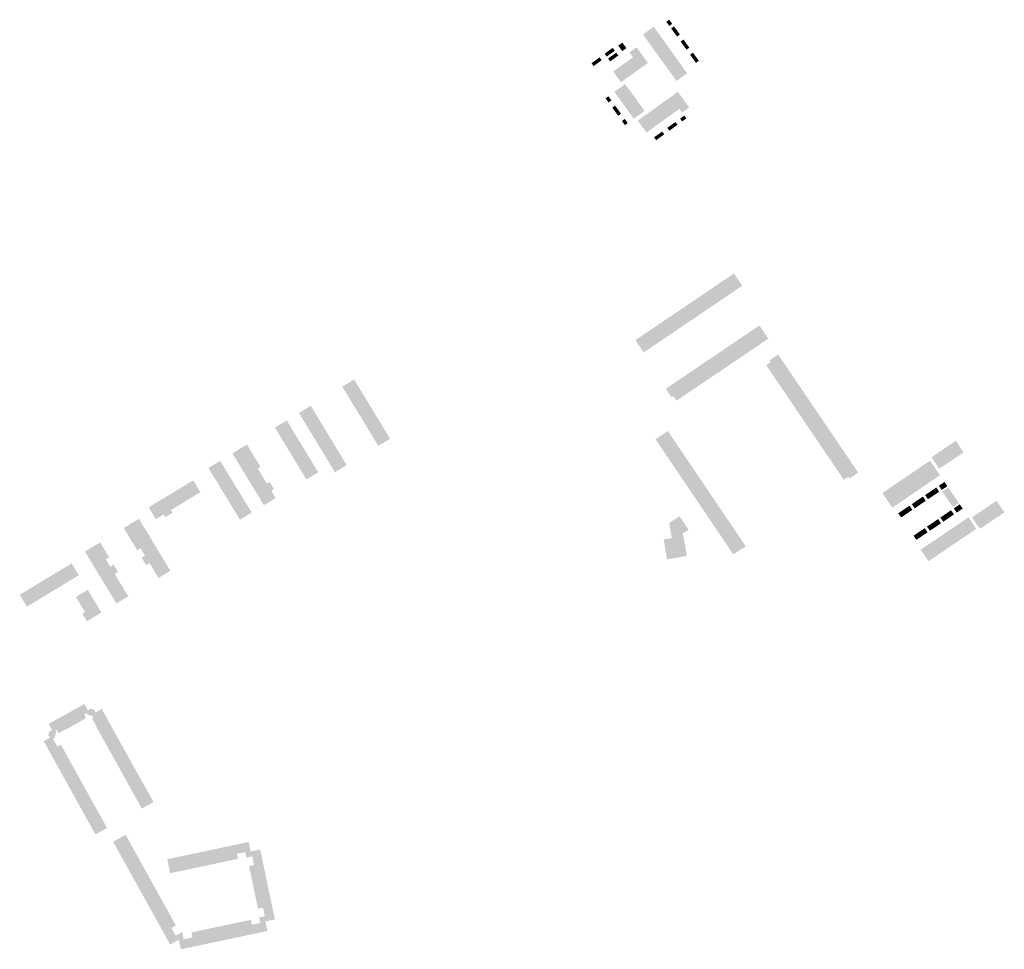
# Model space of a CAD drawing. Header units: inches. Extents: x 83293 to 84636, y 445900 to 447170.
# Tile 1 of 2: x 83293 to 83912, y 446313 to 446897. Entities that reach past the tile are written whole.
import ezdxf

# ---------------------------------------------------------------- set-up
doc = ezdxf.new("R2010")
doc.units = ezdxf.units.IN
doc.header["$MEASUREMENT"] = 0

msp = doc.modelspace()

# ---------------------------------------------------------------- hatches: boundary and pattern name
for points in [[(83694.92, 446888.73), (83688.17, 446883.86), (83685.18, 446888.03), (83691.88, 446892.97), (83694.92, 446888.73), (83694.92, 446888.73)], [(83701.64, 446897.35), (83703.51, 446894.76), (83701.72, 446893.47), (83699.85, 446896.07), (83701.64, 446897.35), (83701.64, 446897.35)], [(83704.65, 446893.17), (83706.5, 446890.61), (83704.72, 446889.32), (83702.87, 446891.88), (83704.65, 446893.17), (83704.65, 446893.17)], [(83697.93, 446884.55), (83691.18, 446879.68), (83688.17, 446883.86), (83694.92, 446888.73), (83697.93, 446884.55), (83697.93, 446884.55)], [(83706.5, 446890.61), (83708.35, 446888.05), (83706.56, 446886.77), (83704.72, 446889.32), (83706.5, 446890.61), (83706.5, 446890.61)], [(83663.57, 446877.81), (83666.09, 446879.69), (83667.44, 446877.83), (83664.88, 446875.99), (83663.57, 446877.81), (83663.57, 446877.81)], [(83670.4, 446879.94), (83669.57, 446881.08), (83672.17, 446882.96), (83674.68, 446879.47), (83672.09, 446877.6), (83671.28, 446878.72), (83670.4, 446879.94), (83670.4, 446879.94)], [(83685.69, 446873.66), (83688.12, 446870.26), (83688.2, 446870.15), (83683.79, 446866.98), (83678.85, 446873.73), (83676.61, 446876.79), (83681.15, 446880), (83685.69, 446873.66), (83685.69, 446873.66)], [(83700.94, 446880.36), (83694.19, 446875.49), (83691.18, 446879.68), (83697.93, 446884.55), (83700.94, 446880.36), (83700.94, 446880.36)], [(83703.95, 446876.18), (83697.2, 446871.31), (83694.19, 446875.49), (83700.94, 446880.36), (83703.95, 446876.18), (83703.95, 446876.18)], [(83710.62, 446884.91), (83712.47, 446882.33), (83710.68, 446881.05), (83708.83, 446883.62), (83710.62, 446884.91), (83710.62, 446884.91)], [(83712.47, 446882.33), (83714.31, 446879.78), (83712.53, 446878.49), (83710.68, 446881.05), (83712.47, 446882.33), (83712.47, 446882.33)], [(83659.16, 446871.87), (83656.6, 446870.03), (83655.32, 446871.81), (83657.87, 446873.65), (83659.16, 446871.87), (83659.16, 446871.87)], [(83664.88, 446875.99), (83662.32, 446874.15), (83661.04, 446875.93), (83663.57, 446877.81), (83664.88, 446875.99), (83664.88, 446875.99)], [(83667.06, 446872.98), (83664.5, 446871.14), (83663.21, 446872.92), (83665.77, 446874.76), (83667.06, 446872.98), (83667.06, 446872.98)], [(83668.32, 446876.6), (83669.61, 446874.81), (83667.06, 446872.98), (83665.77, 446874.76), (83668.32, 446876.6), (83668.32, 446876.6)], [(83678.85, 446873.73), (83683.79, 446866.98), (83679.75, 446864.07), (83674.87, 446870.86), (83678.85, 446873.73), (83678.85, 446873.73)], [(83706.96, 446872), (83700.21, 446867.12), (83697.2, 446871.31), (83703.95, 446876.18), (83706.96, 446872), (83706.96, 446872)], [(83716.59, 446876.62), (83718.43, 446874.06), (83716.65, 446872.77), (83714.8, 446875.34), (83716.59, 446876.62), (83716.59, 446876.62)], [(83718.43, 446874.06), (83720.28, 446871.51), (83718.49, 446870.22), (83716.65, 446872.77), (83718.43, 446874.06), (83718.43, 446874.06)], [(83656.6, 446870.03), (83654.05, 446868.19), (83652.76, 446869.97), (83655.32, 446871.81), (83656.6, 446870.03), (83656.6, 446870.03)], [(83670.65, 446867.82), (83675.52, 446861.03), (83672.52, 446858.88), (83671.3, 446858), (83666.43, 446864.77), (83670.65, 446867.82), (83670.65, 446867.82)], [(83674.87, 446870.86), (83679.75, 446864.07), (83675.52, 446861.03), (83670.65, 446867.82), (83674.87, 446870.86), (83674.87, 446870.86)], [(83709.97, 446867.82), (83703.21, 446862.94), (83700.21, 446867.12), (83706.96, 446872), (83709.97, 446867.82), (83709.97, 446867.82)], [(83712.98, 446863.63), (83706.22, 446858.76), (83703.21, 446862.94), (83709.97, 446867.82), (83712.98, 446863.63), (83712.98, 446863.63)], [(83677.02, 446852.63), (83670.24, 446847.74), (83667.18, 446852), (83673.97, 446856.86), (83677.02, 446852.63), (83677.02, 446852.63)], [(83663.4, 446849.2), (83665.27, 446846.6), (83663.49, 446845.32), (83661.61, 446847.91), (83663.4, 446849.2), (83663.4, 446849.2)], [(83680.06, 446848.41), (83673.28, 446843.52), (83670.24, 446847.74), (83677.02, 446852.63), (83680.06, 446848.41), (83680.06, 446848.41)], [(83683.1, 446844.19), (83676.33, 446839.3), (83673.28, 446843.52), (83680.06, 446848.41), (83683.1, 446844.19), (83683.1, 446844.19)], [(83702.65, 446848.8), (83708.06, 446841.3), (83704.12, 446838.46), (83698.71, 446845.97), (83702.65, 446848.8), (83702.65, 446848.8)], [(83707.1, 446852.01), (83714.2, 446842.15), (83709.75, 446838.95), (83708.06, 446841.3), (83702.65, 446848.8), (83707.1, 446852.01), (83707.1, 446852.01)], [(83665.85, 446842.03), (83667.64, 446843.32), (83669.48, 446840.76), (83667.69, 446839.48), (83665.85, 446842.03), (83665.85, 446842.03)], [(83686.14, 446839.96), (83679.37, 446835.08), (83676.33, 446839.3), (83683.1, 446844.19), (83686.14, 446839.96), (83686.14, 446839.96)], [(83694.51, 446842.95), (83699.93, 446835.44), (83695.74, 446832.41), (83690.32, 446839.92), (83694.51, 446842.95), (83694.51, 446842.95)], [(83698.71, 446845.97), (83704.12, 446838.46), (83699.93, 446835.44), (83694.51, 446842.95), (83698.71, 446845.97), (83698.71, 446845.97)], [(83669.48, 446840.76), (83671.32, 446838.21), (83669.54, 446836.92), (83667.69, 446839.48), (83669.48, 446840.76), (83669.48, 446840.76)], [(83686.13, 446836.9), (83691.55, 446829.39), (83687.35, 446826.36), (83681.93, 446833.87), (83686.13, 446836.9), (83686.13, 446836.9)], [(83690.32, 446839.92), (83695.74, 446832.41), (83691.55, 446829.39), (83686.13, 446836.9), (83687.59, 446837.95), (83690.32, 446839.92), (83690.32, 446839.92)], [(83712.4, 446835.24), (83709.8, 446833.37), (83708.52, 446835.15), (83711.12, 446837.02), (83712.4, 446835.24), (83712.4, 446835.24)], [(83671.9, 446833.64), (83673.69, 446834.92), (83675.55, 446832.33), (83673.77, 446831.04), (83671.9, 446833.64), (83671.9, 446833.64)], [(83704.28, 446829.38), (83701.72, 446827.54), (83700.43, 446829.33), (83702.99, 446831.17), (83704.28, 446829.38), (83704.28, 446829.38)], [(83706.84, 446831.23), (83704.28, 446829.38), (83702.99, 446831.17), (83705.56, 446833.02), (83706.84, 446831.23), (83706.84, 446831.23)], [(83695.99, 446823.41), (83693.43, 446821.57), (83692.15, 446823.35), (83694.7, 446825.2), (83695.99, 446823.41), (83695.99, 446823.41)], [(83694.7, 446825.2), (83697.26, 446827.04), (83698.55, 446825.25), (83695.99, 446823.41), (83694.7, 446825.2), (83694.7, 446825.2)], [(83747.53, 446729.96), (83702.93, 446699.78), (83701.31, 446698.69), (83685.6, 446688.06), (83680.37, 446695.78), (83680.38, 446695.78), (83683.92, 446698.18), (83687.6, 446700.66), (83694.38, 446705.25), (83695.57, 446706.05), (83696.26, 446706.53), (83698.26, 446707.88), (83698.95, 446708.34), (83700.16, 446709.16), (83706.91, 446713.73), (83710.6, 446716.22), (83717.38, 446720.81), (83721, 446723.26), (83727.81, 446727.86), (83728.98, 446728.66), (83729.69, 446729.14), (83731.71, 446730.5), (83732.38, 446730.96), (83733.59, 446731.77), (83740.34, 446736.34), (83741.54, 446737.15), (83742.2, 446737.6), (83742.39, 446737.73), (83742.41, 446737.74), (83742.42, 446737.72), (83744.43, 446734.74), (83747.61, 446730.01), (83747.53, 446729.96), (83747.53, 446729.96)], [(83763.98, 446696.72), (83757.48, 446692.32), (83755.81, 446691.2), (83749.56, 446686.97), (83743.95, 446695.27), (83758.2, 446704.9), (83758.39, 446705.03), (83758.45, 446704.95), (83762.16, 446699.46), (83764.01, 446696.73), (83763.98, 446696.72), (83763.98, 446696.72)], [(83749.56, 446686.97), (83743.12, 446682.62), (83741.46, 446681.5), (83735.12, 446677.22), (83729.51, 446685.52), (83743.95, 446695.27), (83749.56, 446686.97), (83749.56, 446686.97)], [(83735.12, 446677.22), (83728.78, 446672.94), (83727.14, 446671.83), (83720.67, 446667.46), (83715.07, 446675.76), (83729.51, 446685.52), (83735.12, 446677.22), (83735.12, 446677.22)], [(83771.07, 446685.47), (83780.74, 446671.22), (83772.46, 446665.62), (83768.27, 446671.81), (83767.15, 446673.47), (83762.7, 446680.04), (83765.54, 446681.97), (83764.79, 446683.08), (83770.24, 446686.75), (83770.95, 446685.65), (83771.04, 446685.51), (83771.07, 446685.47), (83771.07, 446685.47)], [(83720.67, 446667.46), (83714.45, 446663.26), (83712.8, 446662.14), (83706.23, 446657.7), (83704.32, 446660.53), (83703.2, 446659.77), (83699.51, 446665.27), (83700.63, 446666), (83700.83, 446666.14), (83715.07, 446675.76), (83720.67, 446667.46), (83720.67, 446667.46)], [(83503.4, 446671.05), (83506.3, 446666.27), (83498.85, 446661.74), (83495.93, 446666.54), (83503.4, 446671.05), (83503.4, 446671.05)], [(83780.86, 446671.05), (83790.53, 446656.78), (83782.22, 446651.21), (83777.98, 446657.47), (83776.85, 446659.14), (83772.46, 446665.62), (83780.74, 446671.22), (83780.86, 446671.05), (83780.86, 446671.05)], [(83506.3, 446666.27), (83509.11, 446661.64), (83501.65, 446657.13), (83498.85, 446661.74), (83506.3, 446666.27), (83506.3, 446666.27)], [(83509.11, 446661.64), (83511.9, 446657.04), (83504.46, 446652.52), (83501.65, 446657.13), (83509.11, 446661.64), (83509.11, 446661.64)], [(83511.9, 446657.04), (83514.71, 446652.41), (83507.26, 446647.9), (83504.46, 446652.52), (83511.9, 446657.04), (83511.9, 446657.04)], [(83795.43, 446649.57), (83800.28, 446642.41), (83791.98, 446636.79), (83787.67, 446643.15), (83786.55, 446644.81), (83782.22, 446651.21), (83790.53, 446656.78), (83795.43, 446649.57), (83795.43, 446649.57)], [(83476.15, 446654.52), (83479.02, 446649.76), (83471.61, 446645.22), (83468.71, 446650.01), (83476.15, 446654.52), (83476.15, 446654.52)], [(83514.71, 446652.41), (83517.51, 446647.81), (83510.06, 446643.29), (83507.26, 446647.9), (83514.71, 446652.41), (83514.71, 446652.41)], [(83453.61, 446640.85), (83461, 446645.3), (83463.9, 446640.53), (83456.5, 446636.04), (83453.61, 446640.85)], [(83481.83, 446645.12), (83474.4, 446640.61), (83471.61, 446645.22), (83479.02, 446649.76), (83481.83, 446645.12)], [(83484.63, 446640.49), (83477.2, 446635.98), (83474.4, 446640.61), (83481.83, 446645.12), (83484.63, 446640.49)], [(83517.51, 446647.81), (83520.32, 446643.18), (83512.87, 446638.67), (83510.06, 446643.29), (83517.51, 446647.81), (83517.51, 446647.81)], [(83459.26, 446631.47), (83456.5, 446636.04), (83463.9, 446640.53), (83466.7, 446635.91), (83459.27, 446631.41), (83459.24, 446631.46), (83459.26, 446631.47)], [(83487.42, 446635.86), (83480, 446631.36), (83477.2, 446635.98), (83484.63, 446640.49), (83487.42, 446635.86)], [(83512.9, 446638.63), (83512.87, 446638.67), (83520.32, 446643.18), (83523.12, 446638.57), (83515.68, 446634.06), (83512.9, 446638.63)], [(83526.02, 446633.78), (83518.59, 446629.27), (83518.48, 446629.45), (83515.68, 446634.06), (83523.12, 446638.57), (83526.02, 446633.78), (83526.02, 446633.78)], [(83724.72, 446603.21), (83729.22, 446596.56), (83731.79, 446592.76), (83736.35, 446586.01), (83740.25, 446580.23), (83744.83, 446573.46), (83747.29, 446569.83), (83749.74, 446566.2), (83742.02, 446560.98), (83731.26, 446576.9), (83731.15, 446577.07), (83729.94, 446578.85), (83729.83, 446579.03), (83701.73, 446620.6), (83701.59, 446620.82), (83700.28, 446622.75), (83700.15, 446622.93), (83693.28, 446633.11), (83693.04, 446633.46), (83700.76, 446638.68), (83701.09, 446638.18), (83702.2, 446636.54), (83706.7, 446629.88), (83710.64, 446624.06), (83715.11, 446617.44), (83717.68, 446613.63), (83722.17, 446606.99), (83724.72, 446603.21), (83724.72, 446603.21)], [(83800.28, 446642.41), (83809.95, 446628.14), (83810.05, 446628), (83801.74, 446622.37), (83797.37, 446628.82), (83796.23, 446630.5), (83791.98, 446636.79), (83800.28, 446642.41), (83800.28, 446642.41)], [(83459.28, 446631.42), (83466.7, 446635.91), (83469.5, 446631.3), (83462.07, 446626.8), (83459.28, 446631.42)], [(83490.21, 446631.24), (83482.8, 446626.74), (83480, 446631.36), (83487.42, 446635.86), (83490.21, 446631.24)], [(83885.68, 446624.44), (83871.53, 446614.87), (83867.43, 446620.93), (83867.34, 446621.05), (83867.52, 446621.17), (83866.79, 446622.25), (83868.82, 446623.62), (83881.96, 446632.51), (83886.88, 446625.25), (83885.68, 446624.44), (83885.68, 446624.44)], [(83438.86, 446625.36), (83429.73, 446619.83), (83426.83, 446624.61), (83435.95, 446630.15), (83438.86, 446625.36), (83438.86, 446625.36)], [(83441.66, 446620.75), (83432.52, 446615.21), (83429.73, 446619.83), (83438.86, 446625.36), (83441.66, 446620.75), (83441.66, 446620.75)], [(83469.5, 446631.3), (83472.3, 446626.69), (83464.87, 446622.19), (83462.07, 446626.8), (83469.5, 446631.3), (83469.5, 446631.3)], [(83472.3, 446626.69), (83475.1, 446622.08), (83467.67, 446617.58), (83464.87, 446622.19), (83472.3, 446626.69), (83472.3, 446626.69)], [(83493, 446626.62), (83485.59, 446622.13), (83482.8, 446626.74), (83490.21, 446631.24), (83493, 446626.62)], [(83495.73, 446622.12), (83495.8, 446621.99), (83488.4, 446617.49), (83485.59, 446622.13), (83493, 446626.62), (83495.73, 446622.12)], [(83810.05, 446628), (83819.7, 446613.77), (83819.82, 446613.59), (83820.47, 446612.59), (83820.56, 446612.46), (83815.12, 446608.76), (83815.02, 446608.92), (83814.36, 446609.89), (83811.5, 446607.96), (83807.07, 446614.49), (83805.95, 446616.16), (83801.74, 446622.37), (83810.05, 446628), (83810.05, 446628)], [(83419.13, 446619.92), (83422.04, 446615.15), (83414.61, 446610.66), (83411.71, 446615.42), (83419.13, 446619.92), (83419.13, 446619.92)], [(83441.66, 446620.75), (83444.51, 446616.05), (83442.8, 446615.02), (83435.32, 446610.59), (83432.52, 446615.21), (83441.66, 446620.75), (83441.66, 446620.75)], [(83475.1, 446622.08), (83477.9, 446617.46), (83470.47, 446612.95), (83467.67, 446617.58), (83475.1, 446622.08), (83475.1, 446622.08)], [(83498.7, 446617.2), (83491.29, 446612.71), (83488.4, 446617.49), (83495.8, 446621.99), (83498.59, 446617.38), (83498.7, 446617.2), (83498.7, 446617.2)], [(83871.9, 446610.8), (83842.29, 446590.57), (83842.04, 446590.4), (83837.64, 446596.89), (83835.82, 446599.57), (83835.77, 446599.66), (83865.79, 446620), (83867.48, 446617.52), (83871.98, 446610.85), (83871.9, 446610.8), (83871.9, 446610.8)], [(83422.04, 446615.15), (83424.85, 446610.54), (83417.43, 446606.04), (83414.61, 446610.66), (83422.04, 446615.15), (83422.04, 446615.15)], [(83442.8, 446615.02), (83445.56, 446610.48), (83438.12, 446605.97), (83435.32, 446610.59), (83442.8, 446615.02), (83442.8, 446615.02)], [(83480.81, 446612.68), (83473.38, 446608.16), (83473.28, 446608.34), (83470.47, 446612.95), (83477.9, 446617.46), (83480.81, 446612.68), (83480.81, 446612.68)], [(83401.94, 446597.27), (83397.41, 446604.74), (83402.2, 446607.65), (83406.7, 446600.19), (83406.73, 446600.15), (83401.94, 446597.27)], [(83417.43, 446606.04), (83424.85, 446610.54), (83427.65, 446605.93), (83420.25, 446601.41), (83417.43, 446606.04)], [(83445.56, 446610.48), (83448.36, 446605.86), (83440.92, 446601.36), (83438.12, 446605.97), (83445.56, 446610.48), (83445.56, 446610.48)], [(83448.49, 446605.64), (83450.2, 446606.68), (83452.98, 446602.1), (83451.27, 446601.07), (83451.16, 446601.24), (83443.73, 446596.73), (83440.92, 446601.36), (83448.36, 446605.86), (83448.49, 446605.64), (83448.49, 446605.64)], [(83392.7, 446591.71), (83392.68, 446591.7), (83388.19, 446599.15), (83392.8, 446601.94), (83397.31, 446594.48), (83392.7, 446591.71)], [(83397.31, 446594.48), (83392.8, 446601.94), (83397.41, 446604.74), (83401.94, 446597.27), (83397.31, 446594.48)], [(83420.25, 446601.41), (83427.65, 446605.93), (83430.46, 446601.32), (83423.06, 446596.8), (83420.25, 446601.41)], [(83423.06, 446596.8), (83430.46, 446601.32), (83433.27, 446596.71), (83425.86, 446592.2), (83425.24, 446593.22), (83423.06, 446596.8)], [(83454.06, 446596.47), (83446.63, 446591.94), (83443.73, 446596.73), (83451.16, 446601.24), (83451.27, 446601.07), (83453.95, 446596.65), (83454.06, 446596.47), (83454.06, 446596.47)], [(83866.04, 446600.63), (83867.83, 446597.98), (83864.46, 446595.7), (83862.67, 446598.34), (83866.04, 446600.63), (83866.04, 446600.63)], [(83866.04, 446600.63), (83869.7, 446603.11), (83871.5, 446600.46), (83867.83, 446597.98), (83866.04, 446600.63), (83866.04, 446600.63)], [(83874.84, 446606.61), (83876.64, 446603.97), (83873.12, 446601.55), (83871.31, 446604.2), (83874.75, 446606.55), (83874.84, 446606.61), (83874.84, 446606.61)], [(83877.28, 446603.09), (83883.86, 446593.37), (83880.1, 446590.82), (83873.52, 446600.55), (83877.28, 446603.09), (83877.28, 446603.09)], [(83383.57, 446596.35), (83388.07, 446588.9), (83388.18, 446588.96), (83389.23, 446587.2), (83384.58, 446584.44), (83383.56, 446586.16), (83383.46, 446586.11), (83378.96, 446593.55), (83383.57, 446596.35), (83383.57, 446596.35)], [(83388.19, 446599.15), (83392.68, 446591.7), (83388.18, 446588.96), (83388.07, 446588.9), (83383.57, 446596.35), (83388.19, 446599.15), (83388.19, 446599.15)], [(83403.11, 446595.34), (83403.18, 446595.22), (83403.12, 446595.19), (83403.05, 446595.31), (83403.11, 446595.34)], [(83433.27, 446596.71), (83436.09, 446592.09), (83428.67, 446587.59), (83425.86, 446592.2), (83433.27, 446596.71), (83433.27, 446596.71)], [(83857.65, 446594.94), (83859.44, 446592.28), (83856.07, 446590), (83854.28, 446592.66), (83857.65, 446594.94), (83857.65, 446594.94)], [(83857.65, 446594.94), (83861.27, 446597.38), (83863.06, 446594.73), (83859.44, 446592.28), (83857.65, 446594.94), (83857.65, 446594.94)], [(83912.47, 446587.47), (83899.35, 446578.57), (83897.26, 446577.16), (83896.48, 446578.31), (83896.31, 446578.19), (83892.17, 446584.32), (83906.36, 446593.95), (83907.55, 446594.76), (83912.49, 446587.48), (83912.47, 446587.47), (83912.47, 446587.47)], [(83378.96, 446593.55), (83383.46, 446586.11), (83378.67, 446583.2), (83374.18, 446590.65), (83378.96, 446593.55), (83378.96, 446593.55)], [(83439, 446587.31), (83431.6, 446582.78), (83431.49, 446582.96), (83428.67, 446587.59), (83436.09, 446592.09), (83439, 446587.31), (83439, 446587.31)], [(83849.15, 446589.19), (83850.95, 446586.54), (83847.58, 446584.26), (83845.77, 446586.92), (83849.15, 446589.19), (83849.15, 446589.19)], [(83849.15, 446589.19), (83852.86, 446591.7), (83854.66, 446589.04), (83850.95, 446586.54), (83849.15, 446589.19), (83849.15, 446589.19)], [(83879.01, 446588.8), (83880.81, 446586.14), (83877.44, 446583.86), (83875.64, 446586.52), (83879.01, 446588.8), (83879.01, 446588.8)], [(83884.46, 446592.49), (83886.26, 446589.83), (83882.5, 446587.29), (83880.7, 446589.95), (83884.46, 446592.49), (83884.46, 446592.49)], [(83370.92, 446578.64), (83361.35, 446572.84), (83358.45, 446577.66), (83360.59, 446578.95), (83368.02, 446583.43), (83370.92, 446578.64), (83370.92, 446578.64)], [(83713.65, 446576.46), (83710.08, 446574.1), (83710.44, 446572.55), (83710.63, 446572.58), (83712.8, 446560.05), (83700.29, 446557.9), (83698.17, 446570.46), (83703.28, 446571.29), (83701.65, 446580.74), (83707.9, 446584.94), (83708.08, 446585.06), (83709.51, 446582.96), (83713.83, 446576.58), (83713.65, 446576.46), (83713.65, 446576.46)], [(83894.87, 446577.09), (83864.85, 446556.76), (83860.89, 446562.61), (83859.94, 446564.02), (83860.21, 446564.2), (83864.47, 446567.09), (83868.63, 446569.91), (83873.37, 446573.11), (83877.15, 446575.68), (83887.35, 446582.58), (83889.96, 446584.35), (83894.87, 446577.09), (83894.87, 446577.09)], [(83870.86, 446583.28), (83872.66, 446580.62), (83869.01, 446578.15), (83867.21, 446580.8), (83870.86, 446583.28), (83870.86, 446583.28)], [(83875.64, 446586.52), (83877.44, 446583.86), (83874.07, 446581.58), (83872.27, 446584.24), (83875.64, 446586.52), (83875.64, 446586.52)], [(83373.71, 446574.02), (83364.14, 446568.22), (83361.35, 446572.84), (83370.92, 446578.64), (83373.71, 446574.02), (83373.71, 446574.02)], [(83862.43, 446577.55), (83864.22, 446574.9), (83860.51, 446572.41), (83858.77, 446575.07), (83862.43, 446577.55), (83862.43, 446577.55)], [(83867.21, 446580.8), (83869.01, 446578.15), (83865.64, 446575.86), (83863.84, 446578.52), (83867.21, 446580.8), (83867.21, 446580.8)], [(83376.5, 446569.4), (83366.93, 446563.59), (83365.39, 446566.15), (83364.14, 446568.22), (83373.71, 446574.02), (83376.5, 446569.4), (83376.5, 446569.4)], [(83858.77, 446575.07), (83860.51, 446572.41), (83857.14, 446570.13), (83855.4, 446572.79), (83858.77, 446575.07), (83858.77, 446575.07)], [(83346.51, 446563.81), (83344.39, 446562.52), (83336.93, 446558.03), (83334.02, 446562.83), (83341.46, 446567.34), (83343.59, 446568.63), (83346.51, 446563.81), (83346.51, 446563.81)], [(83349.31, 446559.21), (83347.18, 446557.92), (83339.72, 446553.42), (83336.93, 446558.03), (83344.39, 446562.52), (83346.51, 446563.81), (83349.31, 446559.21), (83349.31, 446559.21)], [(83369.05, 446564.88), (83376.5, 446569.4), (83379.29, 446564.77), (83371.84, 446560.26), (83369.05, 446564.88)], [(83382.07, 446560.15), (83374.67, 446555.59), (83372.53, 446554.29), (83369.71, 446558.97), (83379.29, 446564.77), (83382.07, 446560.15), (83382.07, 446560.15)], [(83347.18, 446557.92), (83349.97, 446553.33), (83342.52, 446548.8), (83339.72, 446553.42), (83347.18, 446557.92), (83347.18, 446557.92)], [(83382.07, 446560.15), (83384.86, 446555.53), (83377.43, 446551.03), (83374.67, 446555.59), (83382.07, 446560.15), (83382.07, 446560.15)], [(83320.87, 446552.48), (83325.36, 446545.02), (83320.77, 446542.24), (83316.25, 446549.69), (83320.87, 446552.48), (83320.87, 446552.48)], [(83320.87, 446552.48), (83325.66, 446555.39), (83329.81, 446548.54), (83329.86, 446548.45), (83330.18, 446547.93), (83325.36, 446545.02), (83320.87, 446552.48), (83320.87, 446552.48)], [(83354.89, 446549.99), (83345.32, 446544.19), (83342.52, 446548.8), (83349.97, 446553.33), (83352.08, 446554.61), (83354.89, 446549.99), (83354.89, 446549.99)], [(83377.49, 446550.93), (83377.43, 446551.03), (83384.86, 446555.53), (83387.76, 446550.73), (83380.33, 446546.23), (83377.49, 446550.93)], [(83311.63, 446546.9), (83316.16, 446539.46), (83311.52, 446536.65), (83307.01, 446544.1), (83311.63, 446546.9), (83311.63, 446546.9)], [(83316.25, 446549.69), (83320.77, 446542.24), (83316.16, 446539.46), (83311.63, 446546.9), (83316.25, 446549.69), (83316.25, 446549.69)], [(83355.56, 446544.12), (83348.12, 446539.57), (83345.32, 446544.19), (83352.78, 446548.71), (83355.56, 446544.12)], [(83297.77, 446538.51), (83302.27, 446531.06), (83297.5, 446528.18), (83292.98, 446535.62), (83293.08, 446535.67), (83297.77, 446538.51), (83297.77, 446538.51)], [(83302.4, 446541.31), (83306.9, 446533.86), (83302.27, 446531.06), (83297.77, 446538.51), (83302.4, 446541.31), (83302.4, 446541.31)], [(83307.01, 446544.1), (83311.52, 446536.65), (83306.9, 446533.86), (83302.4, 446541.31), (83307.01, 446544.1), (83307.01, 446544.1)], [(83335.82, 446538.71), (83338.73, 446533.92), (83331.29, 446529.39), (83328.37, 446534.21), (83335.82, 446538.71), (83335.82, 446538.71)], [(83355.56, 446544.12), (83358.38, 446539.48), (83350.92, 446534.96), (83348.12, 446539.57), (83355.56, 446544.12), (83355.56, 446544.12)], [(83361.28, 446534.7), (83353.83, 446530.16), (83350.92, 446534.96), (83358.38, 446539.48), (83361.28, 446534.7), (83361.28, 446534.7)], [(83338.73, 446533.92), (83341.53, 446529.31), (83334.09, 446524.78), (83331.29, 446529.39), (83338.73, 446533.92), (83338.73, 446533.92)], [(83344.44, 446524.52), (83336.99, 446520), (83335.28, 446518.96), (83332.38, 446523.74), (83334.09, 446524.78), (83341.53, 446529.31), (83344.44, 446524.52), (83344.44, 446524.52)], [(83337.48, 446459.69), (83335.67, 446460.22), (83335.14, 446461.18), (83333.65, 446460.35), (83334.41, 446458.99), (83334.15, 446457.77), (83331.36, 446456.21), (83330.14, 446458.39), (83329.97, 446458.3), (83327.16, 446463.3), (83333.69, 446466.93), (83335.86, 446463.03), (83337.64, 446464.03), (83338.65, 446463.73), (83337.48, 446459.69), (83337.48, 446459.69)], [(83317.74, 446458.05), (83320.54, 446453.04), (83320.38, 446452.96), (83321.55, 446450.86), (83317.43, 446448.57), (83316.26, 446450.66), (83315.39, 446450.18), (83315.93, 446449.2), (83315.41, 446447.4), (83311.3, 446448.49), (83311.6, 446449.53), (83313.38, 446450.52), (83311.21, 446454.42), (83317.74, 446458.05), (83317.74, 446458.05)], [(83322.49, 446460.69), (83326.52, 446453.4), (83321.65, 446450.69), (83321.55, 446450.86), (83320.38, 446452.96), (83320.54, 446453.04), (83317.74, 446458.05), (83322.49, 446460.69), (83322.49, 446460.69)], [(83327.16, 446463.3), (83329.97, 446458.3), (83330.14, 446458.39), (83331.36, 446456.21), (83331.41, 446456.12), (83326.52, 446453.4), (83322.49, 446460.69), (83327.16, 446463.3), (83327.16, 446463.3)], [(83344.59, 446463.83), (83348.22, 446457.31), (83343.15, 446454.49), (83343.03, 446454.7), (83340.93, 446453.53), (83338.63, 446457.67), (83339.09, 446459.22), (83337.48, 446459.69), (83338.65, 446463.73), (83339.71, 446463.41), (83340.68, 446461.66), (83344.59, 446463.83), (83344.59, 446463.83)], [(83348.22, 446457.31), (83350.81, 446452.64), (83343.48, 446448.54), (83340.76, 446453.44), (83340.93, 446453.53), (83343.03, 446454.7), (83343.15, 446454.49), (83348.22, 446457.31), (83348.22, 446457.31)], [(83350.81, 446452.64), (83353.44, 446447.92), (83346.1, 446443.83), (83343.48, 446448.54), (83350.81, 446452.64), (83350.81, 446452.64)], [(83315.41, 446447.4), (83314.88, 446445.55), (83313.91, 446445.01), (83316.68, 446440.01), (83316.79, 446439.81), (83311.72, 446436.99), (83308.1, 446443.53), (83311.99, 446445.69), (83311.01, 446447.47), (83311.3, 446448.49), (83315.41, 446447.4), (83315.41, 446447.4)], [(83353.44, 446447.92), (83356.06, 446443.2), (83348.73, 446439.11), (83346.1, 446443.83), (83353.44, 446447.92), (83353.44, 446447.92)], [(83316.68, 446440.01), (83318.96, 446441.27), (83321.57, 446436.55), (83321.68, 446436.36), (83314.34, 446432.27), (83311.72, 446436.99), (83316.79, 446439.81), (83316.68, 446440.01), (83316.68, 446440.01)], [(83348.8, 446438.98), (83348.73, 446439.11), (83356.06, 446443.2), (83358.69, 446438.48), (83351.35, 446434.39), (83348.8, 446438.98)], [(83324.2, 446431.82), (83324.2, 446431.82), (83324.3, 446431.64), (83316.96, 446427.55), (83314.34, 446432.27), (83321.68, 446436.36), (83324.2, 446431.82)], [(83358.69, 446438.48), (83361.32, 446433.76), (83353.98, 446429.66), (83351.4, 446434.31), (83351.35, 446434.39), (83358.69, 446438.48), (83358.69, 446438.48)], [(83361.32, 446433.76), (83363.94, 446429.03), (83356.61, 446424.94), (83353.98, 446429.66), (83361.32, 446433.76), (83361.32, 446433.76)], [(83324.3, 446431.64), (83326.92, 446426.92), (83319.59, 446422.82), (83316.96, 446427.55), (83324.3, 446431.64), (83324.3, 446431.64)], [(83363.94, 446429.03), (83366.57, 446424.32), (83359.23, 446420.22), (83359.2, 446420.27), (83356.61, 446424.94), (83363.94, 446429.03), (83363.94, 446429.03)], [(83329.45, 446422.36), (83329.54, 446422.2), (83322.21, 446418.1), (83319.59, 446422.82), (83326.92, 446426.92), (83329.45, 446422.36), (83329.45, 446422.36)], [(83332.15, 446417.51), (83332.15, 446417.51), (83332.16, 446417.47), (83324.83, 446413.37), (83322.21, 446418.1), (83329.54, 446422.2), (83329.45, 446422.36), (83329.45, 446422.36), (83332.15, 446417.51)], [(83359.23, 446420.22), (83366.57, 446424.32), (83369.19, 446419.59), (83361.86, 446415.5), (83359.24, 446420.22), (83359.23, 446420.22)], [(83332.16, 446417.47), (83334.78, 446412.76), (83327.45, 446408.66), (83324.83, 446413.37), (83332.16, 446417.47), (83332.16, 446417.47)], [(83371.82, 446414.88), (83364.48, 446410.78), (83361.86, 446415.5), (83369.19, 446419.59), (83371.82, 446414.88)], [(83364.48, 446410.78), (83371.82, 446414.88), (83374.45, 446410.15), (83367.11, 446406.05), (83364.48, 446410.78)], [(83337.4, 446408.03), (83330.07, 446403.94), (83327.45, 446408.66), (83334.78, 446412.76), (83334.78, 446412.76), (83337.4, 446408.03)], [(83367.11, 446406.05), (83374.45, 446410.15), (83377.19, 446405.22), (83369.82, 446401.18), (83367.11, 446406.05)], [(83340.02, 446403.31), (83332.69, 446399.22), (83330.07, 446403.94), (83337.4, 446408.03), (83340.02, 446403.31)], [(83342.65, 446398.59), (83335.31, 446394.49), (83332.69, 446399.22), (83340.02, 446403.31), (83342.65, 446398.59)], [(83342.75, 446398.39), (83345.27, 446393.86), (83337.93, 446389.77), (83335.31, 446394.49), (83342.65, 446398.59), (83342.75, 446398.39), (83342.75, 446398.39)], [(83347.98, 446388.97), (83345.2, 446387.43), (83340.67, 446384.91), (83340.65, 446384.88), (83337.93, 446389.77), (83345.27, 446393.86), (83347.88, 446389.16), (83347.98, 446388.97), (83347.98, 446388.97)], [(83359.74, 446384.51), (83362.35, 446379.78), (83354.49, 446375.42), (83351.77, 446380.32), (83359.64, 446384.69), (83359.74, 446384.51), (83359.74, 446384.51)], [(83362.35, 446379.78), (83364.98, 446375.05), (83357.1, 446370.72), (83354.49, 446375.42), (83362.35, 446379.78), (83362.35, 446379.78)], [(83428.25, 446378.28), (83429.46, 446372.61), (83429.64, 446372.65), (83430.3, 446369.53), (83424.82, 446368.37), (83422.97, 446377.16), (83428.25, 446378.28), (83428.25, 446378.28)], [(83438.22, 446374.47), (83436.8, 446374.16), (83437.53, 446370.66), (83435.69, 446370.26), (83434.95, 446373.78), (83429.64, 446372.65), (83429.46, 446372.61), (83428.25, 446378.28), (83437.02, 446380.14), (83438.22, 446374.47), (83438.22, 446374.47)], [(83367.62, 446370.28), (83367.62, 446370.28), (83359.73, 446365.99), (83357.1, 446370.72), (83364.98, 446375.05), (83365.03, 446374.96), (83367.62, 446370.28)], [(83396.54, 446371.57), (83398.4, 446362.77), (83393.12, 446361.65), (83391.25, 446370.45), (83396.54, 446371.57), (83396.54, 446371.57)], [(83401.83, 446372.69), (83403.68, 446363.88), (83403.66, 446363.88), (83398.4, 446362.77), (83396.54, 446371.57), (83401.83, 446372.69), (83401.83, 446372.69)], [(83403.68, 446363.88), (83401.83, 446372.69), (83407.1, 446373.81), (83408.95, 446365), (83408.95, 446365), (83403.68, 446363.88)], [(83408.95, 446365), (83408.95, 446365), (83407.1, 446373.81), (83412.39, 446374.93), (83414.26, 446366.12), (83414.24, 446366.12), (83414.24, 446366.12), (83408.95, 446365)], [(83417.68, 446376.04), (83419.54, 446367.24), (83414.26, 446366.12), (83412.39, 446374.93), (83417.68, 446376.04), (83417.68, 446376.04)], [(83422.97, 446377.16), (83424.82, 446368.37), (83419.54, 446367.24), (83417.68, 446376.04), (83422.97, 446377.16), (83422.97, 446377.16)], [(83438.22, 446374.47), (83438.65, 446374.24), (83444.31, 446375.44), (83446.16, 446366.65), (83440.51, 446365.47), (83440.48, 446365.66), (83439.34, 446371.04), (83437.53, 446370.66), (83436.8, 446374.16), (83438.22, 446374.47), (83438.22, 446374.47)], [(83367.62, 446370.28), (83370.21, 446365.61), (83362.34, 446361.28), (83359.73, 446365.99), (83367.62, 446370.28), (83367.62, 446370.28)], [(83370.21, 446365.61), (83372.83, 446360.88), (83364.96, 446356.55), (83362.34, 446361.28), (83370.21, 446365.61), (83370.21, 446365.61)], [(83391.25, 446370.45), (83393.12, 446361.65), (83387.65, 446360.48), (83385.8, 446369.3), (83391.25, 446370.45), (83391.25, 446370.45)], [(83446.16, 446366.65), (83447.28, 446361.34), (83438.45, 446359.51), (83437.29, 446364.99), (83440.48, 446365.66), (83440.51, 446365.47), (83446.16, 446366.65), (83446.16, 446366.65)], [(83375.45, 446356.15), (83367.57, 446351.87), (83364.96, 446356.55), (83372.83, 446360.88), (83372.83, 446360.88), (83375.45, 446356.15)], [(83447.28, 446361.34), (83448.39, 446356.06), (83439.56, 446354.23), (83438.45, 446359.51), (83447.28, 446361.34), (83447.28, 446361.34)], [(83375.45, 446356.15), (83378.05, 446351.46), (83370.19, 446347.14), (83367.57, 446351.87), (83375.45, 446356.15), (83375.45, 446356.15)], [(83448.39, 446356.06), (83449.5, 446350.78), (83440.68, 446348.94), (83439.56, 446354.23), (83448.39, 446356.06), (83448.39, 446356.06)], [(83378.05, 446351.46), (83380.68, 446346.7), (83372.8, 446342.43), (83370.19, 446347.14), (83378.05, 446351.46), (83378.05, 446351.46)], [(83380.68, 446346.7), (83383.28, 446342.01), (83375.43, 446337.7), (83372.8, 446342.43), (83380.68, 446346.7), (83380.68, 446346.7)], [(83449.5, 446350.78), (83450.61, 446345.5), (83441.8, 446343.65), (83440.68, 446348.94), (83449.5, 446350.78), (83449.5, 446350.78)], [(83383.28, 446342.01), (83385.9, 446337.29), (83378.06, 446332.97), (83375.43, 446337.7), (83383.28, 446342.01), (83383.28, 446342.01)], [(83450.61, 446345.5), (83451.72, 446340.21), (83446.04, 446339), (83446.08, 446338.83), (83442.96, 446338.16), (83441.8, 446343.65), (83450.61, 446345.5), (83450.61, 446345.5)], [(83385.9, 446337.29), (83388.52, 446332.56), (83380.68, 446328.24), (83378.06, 446332.97), (83385.9, 446337.29), (83385.9, 446337.29)], [(83451.72, 446340.21), (83453.56, 446331.45), (83447.9, 446330.25), (83447.67, 446329.83), (83446.23, 446329.53), (83445.49, 446333.08), (83447.22, 446333.43), (83446.08, 446338.83), (83446.04, 446339), (83451.72, 446340.21), (83451.72, 446340.21)], [(83388.52, 446332.56), (83391.25, 446327.63), (83388.45, 446326.07), (83388.32, 446326.3), (83383.3, 446323.52), (83380.68, 446328.24), (83388.52, 446332.56), (83388.52, 446332.56)], [(83427.62, 446328.9), (83429.51, 446320.08), (83424.22, 446318.96), (83422.33, 446327.79), (83427.62, 446328.9), (83427.62, 446328.9)], [(83432.92, 446330.02), (83434.8, 446321.2), (83429.51, 446320.08), (83427.62, 446328.9), (83432.92, 446330.02), (83432.92, 446330.02)], [(83438.9, 446328), (83440.09, 446322.32), (83434.8, 446321.2), (83432.92, 446330.02), (83438.41, 446331.18), (83439.08, 446328.04), (83438.9, 446328), (83438.9, 446328)], [(83447.67, 446329.83), (83448.85, 446324.17), (83440.09, 446322.32), (83438.9, 446328), (83439.08, 446328.04), (83444.38, 446329.15), (83443.64, 446332.71), (83445.49, 446333.08), (83446.23, 446329.53), (83447.67, 446329.83), (83447.67, 446329.83)], [(83388.45, 446326.07), (83391.12, 446321.24), (83393.48, 446322.61), (83394.34, 446318.57), (83393.15, 446318.32), (83392.73, 446318.49), (83387.66, 446315.68), (83383.3, 446323.52), (83388.32, 446326.3), (83388.45, 446326.07), (83388.45, 446326.07)], [(83401.87, 446320.19), (83403.1, 446314.49), (83394.37, 446312.65), (83393.15, 446318.32), (83394.34, 446318.57), (83393.48, 446322.61), (83395.2, 446323.6), (83396.19, 446318.97), (83401.74, 446320.16), (83401.87, 446320.19), (83401.87, 446320.19)], [(83406.48, 446324.45), (83408.38, 446315.61), (83403.1, 446314.49), (83401.87, 446320.19), (83401.74, 446320.16), (83401.06, 446323.31), (83406.48, 446324.45), (83406.48, 446324.45)], [(83411.77, 446325.56), (83413.66, 446316.73), (83408.38, 446315.61), (83406.48, 446324.45), (83411.77, 446325.56), (83411.77, 446325.56)], [(83417.05, 446326.68), (83418.94, 446317.84), (83413.66, 446316.73), (83411.77, 446325.56), (83417.05, 446326.68), (83417.05, 446326.68)], [(83422.33, 446327.79), (83424.22, 446318.96), (83418.94, 446317.84), (83417.05, 446326.68), (83422.33, 446327.79), (83422.33, 446327.79)]]:
    msp.add_hatch(color=256).paths.add_polyline_path(points, flags=0)

doc.saveas('drawing.dxf')
